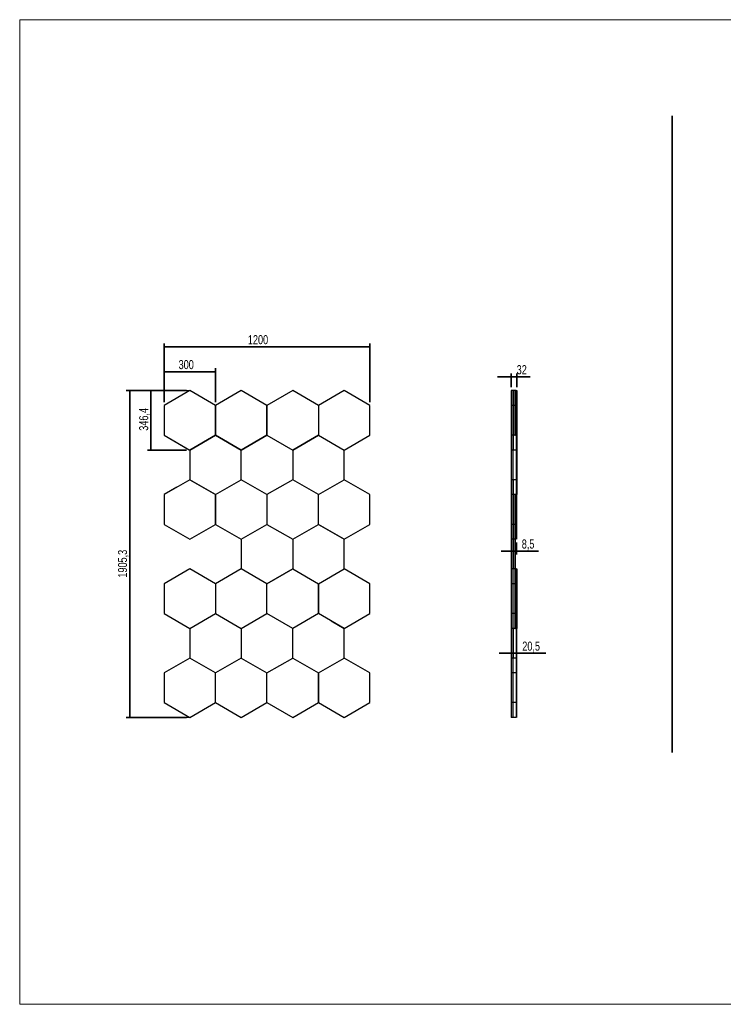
# Model space of a CAD drawing. Header units: millimetres. Extents: x 5 to 415, y 5 to 292.
# Tile 1 of 3: x 5 to 210, y 5 to 292. Entities that reach past the tile are written whole.
import ezdxf

# ---------------------------------------------------------------- set-up
doc = ezdxf.new("R2010")
doc.units = ezdxf.units.MM
doc.layers.add('CONTORNI', color=7, linetype='Continuous', lineweight=35)
doc.layers.add('TABELLA', color=7, linetype='Continuous')
doc.styles.add('SLDTEXTSTYLE0', font='TXT', dxfattribs={"width": 0.75})
doc.dimstyles.new('SLDDIMSTYLE0', dxfattribs={"dimtxt": 2.645833, "dimasz": 2, "dimexe": 0, "dimexo": 0.0625, "dimgap": 0.661458, "dimtad": 1, "dimdec": 1, "dimlfac": 20, "dimrnd": 1e-09, "dimzin": 12, "dimdsep": 46, "dimtxsty": 'SLDTEXTSTYLE0', "dimsah": 1, "dimcen": 0.09, "dimadec": 0, "dimazin": 3, "dimtfac": 1, "dimtdec": 1, "dimtofl": 0, "dimtmove": 0, "dimatfit": 3, "dimfxl": 0, "dimfrac": 2, "dimtolj": 1, "dimtzin": 12, "dimarcsym": 0})
doc.dimstyles.new('SLDDIMSTYLE1', dxfattribs={"dimtxt": 2.645833, "dimasz": 2, "dimexe": 0, "dimexo": 0.0625, "dimgap": 0.661458, "dimtad": 1, "dimdec": 1, "dimlfac": 20, "dimrnd": 1e-09, "dimzin": 12, "dimdsep": 46, "dimtxsty": 'SLDTEXTSTYLE0', "dimsah": 1, "dimcen": 0.09, "dimadec": 0, "dimazin": 3, "dimtfac": 1, "dimtdec": 1, "dimtmove": 0, "dimatfit": 0, "dimfxl": 0, "dimfrac": 2, "dimtolj": 1, "dimtzin": 12, "dimarcsym": 0})

# ---------------------------------------------------------------- blocks, each defined once
blk = doc.blocks.new('_D')
at = {"layer": 'CONTORNI', "color": 7}
for p, q in [((53.55, 183.87), (36.05, 183.87)), ((37.05, 183.87), (37.05, 88.61)), ((53.55, 88.61), (36.05, 88.61))]:
    blk.add_line(p, q, dxfattribs=at)
for points in [[(37.05, 183.87), (36.8, 181.87), (37.3, 181.87)], [(37.05, 88.61), (37.3, 90.61), (36.8, 90.61)]]:
    blk.add_solid(points, dxfattribs=at)
at = {"layer": 'CONTORNI', "color": 7, "insert": (33.63, 129.37), "char_height": 2.646, "attachment_point": 1, "rotation": 90, "style": 'SLDTEXTSTYLE0'}
blk.add_mtext('1905,3', dxfattribs=at)
blk = doc.blocks.new('_D_1')
at = {"layer": 'CONTORNI', "color": 7}
for p, q in [((53.55, 183.87), (42.21, 183.87)), ((43.21, 183.87), (43.21, 166.55)), ((53.55, 166.55), (42.21, 166.55))]:
    blk.add_line(p, q, dxfattribs=at)
for points in [[(43.21, 183.87), (42.96, 181.87), (43.46, 181.87)], [(43.21, 166.55), (43.46, 168.55), (42.96, 168.55)]]:
    blk.add_solid(points, dxfattribs=at)
at = {"layer": 'CONTORNI', "color": 7, "insert": (39.8, 172.18), "char_height": 2.646, "attachment_point": 1, "rotation": 90, "style": 'SLDTEXTSTYLE0'}
blk.add_mtext('346,4', dxfattribs=at)
blk = doc.blocks.new('_D_2')
at = {"layer": 'CONTORNI', "color": 7}
for p, q in [((47.05, 180.54), (47.05, 197.65)), ((47.05, 196.65), (107.05, 196.64)), ((107.05, 180.54), (107.05, 197.64))]:
    blk.add_line(p, q, dxfattribs=at)
for points in [[(47.05, 196.65), (49.05, 196.4), (49.05, 196.9)], [(107.05, 196.64), (105.05, 196.89), (105.05, 196.39)]]:
    blk.add_solid(points, dxfattribs=at)
at = {"layer": 'CONTORNI', "color": 7, "insert": (71.48, 200.06), "char_height": 2.646, "attachment_point": 1, "rotation": 359.9959, "style": 'SLDTEXTSTYLE0'}
blk.add_mtext('1200', dxfattribs=at)
blk = doc.blocks.new('_D_3')
at = {"layer": 'CONTORNI', "color": 7}
for p, q in [((47.05, 180.54), (47.05, 190.38)), ((62.05, 180.54), (62.05, 190.38)), ((47.05, 189.38), (62.05, 189.38))]:
    blk.add_line(p, q, dxfattribs=at)
for points in [[(47.05, 189.38), (49.05, 189.13), (49.05, 189.63)], [(62.05, 189.38), (60.05, 189.63), (60.05, 189.13)]]:
    blk.add_solid(points, dxfattribs=at)
at = {"layer": 'CONTORNI', "color": 7, "insert": (51.3, 192.79), "char_height": 2.646, "attachment_point": 1, "rotation": 359.9959, "style": 'SLDTEXTSTYLE0'}
blk.add_mtext('300', dxfattribs=at)
blk = doc.blocks.new('_D_4')
at = {"layer": 'CONTORNI', "color": 7}
for p, q in [((148.22, 187.89), (144.22, 187.89)), ((148.22, 184.87), (148.22, 188.89)), ((148.22, 187.89), (149.82, 187.89)), ((149.82, 184.87), (149.82, 188.89)), ((149.82, 187.89), (153.71, 187.89))]:
    blk.add_line(p, q, dxfattribs=at)
for points in [[(148.22, 187.89), (146.22, 188.14), (146.22, 187.64)], [(149.82, 187.89), (151.82, 187.64), (151.82, 188.14)]]:
    blk.add_solid(points, dxfattribs=at)
at = {"layer": 'CONTORNI', "color": 7, "insert": (149.8, 191.3), "char_height": 2.646, "attachment_point": 1, "style": 'SLDTEXTSTYLE0'}
blk.add_mtext('32', dxfattribs=at)
blk = doc.blocks.new('_D_5')
at = {"layer": 'CONTORNI'}
for p, q in [((149.32, 139.57), (149.32, 136.08)), ((149.75, 139.57), (149.75, 136.08)), ((149.32, 137.08), (145.32, 137.08)), ((149.75, 137.08), (149.32, 137.08)), ((149.75, 137.08), (156.16, 137.08))]:
    blk.add_line(p, q, dxfattribs=at)
for points in [[(149.32, 137.08), (147.32, 137.33), (147.32, 136.83)], [(149.75, 137.08), (151.75, 136.83), (151.75, 137.33)]]:
    blk.add_solid(points, dxfattribs=at)
at = {"layer": 'CONTORNI', "insert": (151.28, 140.49), "char_height": 2.646, "attachment_point": 1, "style": 'SLDTEXTSTYLE0'}
blk.add_mtext('8,5', dxfattribs=at)
blk = doc.blocks.new('_D_6')
at = {"layer": 'CONTORNI'}
for p, q in [((148.72, 107.31), (144.72, 107.31)), ((149.75, 107.31), (148.72, 107.31)), ((149.75, 107.31), (158.27, 107.31))]:
    blk.add_line(p, q, dxfattribs=at)
for points in [[(148.72, 107.31), (146.72, 107.56), (146.72, 107.06)], [(149.75, 107.31), (151.75, 107.06), (151.75, 107.56)]]:
    blk.add_solid(points, dxfattribs=at)
at = {"layer": 'CONTORNI', "insert": (151.43, 110.72), "char_height": 2.646, "attachment_point": 1, "style": 'SLDTEXTSTYLE0'}
blk.add_mtext('20,5', dxfattribs=at)

msp = doc.modelspace()

# ---------------------------------------------------------------- linework, layer by layer
at = {"color": 7, "linetype": 'Continuous', "lineweight": 25}
for p, q in [((54.5468, 183.8692), (47.0465, 179.5396)), ((62.0465, 179.5385), (54.5468, 183.8692)), ((69.5468, 183.8692), (62.0468, 179.5391)), ((77.0468, 179.5391), (69.5468, 183.8692)), ((84.5468, 183.8692), (77.0468, 179.5391)), ((84.5468, 183.8685), (77.0468, 179.5384)), ((92.0468, 179.5391), (84.5468, 183.8692)), ((92.0468, 179.5384), (84.5468, 183.8685)), ((99.5468, 183.8692), (92.0468, 179.5391)), ((99.5468, 183.8685), (92.0468, 179.5384)), ((107.0468, 179.5391), (99.5468, 183.8692)), ((107.0468, 179.5384), (99.5468, 183.8685)), ((148.7236, 183.8692), (148.2236, 183.8692)), ((148.2236, 183.8692), (148.2236, 179.5391)), ((148.7736, 183.8692), (148.7236, 183.8692)), ((148.7236, 183.8692), (148.7236, 179.5391)), ((148.7736, 183.8692), (148.8236, 183.8692)), ((148.7736, 183.8692), (148.7736, 179.5396)), ((149.2236, 183.8692), (148.8236, 183.8692)), ((148.8236, 183.8692), (148.8236, 179.5396)), ((149.2236, 183.8692), (149.2236, 179.5391)), ((149.2736, 183.8685), (149.2236, 183.8685)), ((149.2736, 183.8692), (149.2736, 179.5391)), ((149.2736, 183.8692), (149.3236, 183.8692)), ((149.3236, 183.8692), (149.3236, 179.5391)), ((149.6736, 183.8685), (149.3236, 183.8685)), ((149.6736, 183.8685), (149.6736, 179.5384)), ((149.7736, 183.8685), (149.7736, 179.5384)), ((149.7736, 183.8685), (149.8236, 183.8685)), ((149.8236, 183.8685), (149.8236, 179.5384)), ((47.0465, 179.5396), (47.0459, 170.8794)), ((62.0459, 170.8783), (62.0465, 179.5385)), ((62.0468, 179.5384), (62.0465, 179.5385)), ((62.0468, 179.5391), (62.0468, 170.8788)), ((77.0468, 170.8788), (77.0468, 179.5391)), ((77.0468, 179.5384), (77.0468, 170.8781)), ((92.0468, 179.5384), (92.0468, 170.8781)), ((107.0468, 179.5384), (107.0468, 179.5391)), ((107.0468, 170.8781), (107.0468, 179.5384)), ((148.7236, 179.5391), (148.2236, 179.5391)), ((148.2236, 179.5391), (148.2236, 170.8788)), ((148.7736, 179.5391), (148.7236, 179.5391)), ((148.7236, 179.5391), (148.7236, 170.8788)), ((148.7736, 179.5396), (148.8236, 179.5396)), ((148.7736, 179.5396), (148.7736, 170.8794)), ((148.8236, 179.5396), (148.8236, 170.8794)), ((149.2236, 179.5391), (148.8236, 179.5391)), ((149.2236, 179.5391), (149.2236, 170.8788)), ((149.2736, 179.5384), (149.2236, 179.5384)), ((149.2736, 179.5391), (149.3236, 179.5391)), ((149.2736, 179.5391), (149.2736, 170.8788)), ((149.3236, 179.5391), (149.3236, 170.8788)), ((149.6736, 179.5384), (149.3236, 179.5384)), ((149.6736, 179.5384), (149.6736, 170.8781)), ((149.7736, 179.5384), (149.8236, 179.5384)), ((149.7736, 179.5384), (149.7736, 170.8781)), ((149.8236, 179.5384), (149.8236, 170.8781)), ((47.0459, 170.8794), (54.5456, 166.5487)), ((47.0468, 170.8788), (54.3558, 166.6583)), ((47.0468, 170.8788), (47.0468, 170.8788)), ((54.5456, 166.5487), (62.0459, 170.8783)), ((62.0468, 170.8781), (54.5468, 166.548)), ((62.0468, 170.8788), (69.5468, 166.5487)), ((69.5468, 166.548), (62.0468, 170.8781)), ((69.5468, 166.5487), (77.0468, 170.8788)), ((77.0468, 170.8781), (69.5468, 166.548)), ((77.0468, 170.8781), (84.5468, 166.548)), ((84.5468, 166.548), (92.0468, 170.8781)), ((92.0468, 170.8781), (84.5468, 166.548)), ((92.0468, 170.8781), (99.5468, 166.548)), ((99.5468, 166.548), (107.0468, 170.8781)), ((148.7236, 170.8788), (148.2236, 170.8788)), ((148.2236, 170.8788), (148.2236, 166.548)), ((148.7736, 170.8788), (148.7236, 170.8788)), ((148.7236, 170.8788), (148.7236, 166.548)), ((148.7736, 170.8781), (148.7236, 170.8781)), ((148.7736, 170.8794), (148.8236, 170.8794)), ((148.7736, 170.8794), (148.7736, 166.5487)), ((148.8236, 170.8794), (148.8236, 166.5487)), ((149.2236, 170.8788), (148.8236, 170.8788)), ((149.6736, 170.8781), (148.8236, 170.8781)), ((149.2236, 170.8788), (149.2236, 170.8781)), ((149.2736, 170.8788), (149.3236, 170.8788)), ((149.2736, 170.8788), (149.2736, 170.8781)), ((149.3236, 170.8788), (149.3236, 170.8781)), ((149.6736, 170.8781), (149.6736, 166.548)), ((149.7736, 170.8781), (149.8236, 170.8781)), ((149.7736, 170.8781), (149.7736, 166.548)), ((149.8236, 170.8781), (149.8236, 166.548)), ((54.5456, 166.5487), (54.5468, 166.548)), ((54.5468, 166.548), (54.5468, 157.8877)), ((69.5468, 157.8877), (69.5468, 166.548)), ((84.5468, 166.548), (84.5468, 157.8877)), ((99.5468, 157.8877), (99.5468, 166.548)), ((148.7236, 166.548), (148.2236, 166.548)), ((148.2236, 166.548), (148.2236, 157.8877)), ((149.6736, 166.548), (148.7236, 166.548)), ((148.7236, 166.548), (148.7236, 157.8877)), ((148.7236, 166.548), (148.7236, 157.8877)), ((148.7736, 166.5487), (148.8236, 166.5487)), ((149.6736, 166.548), (149.6736, 157.8877)), ((149.7736, 166.548), (149.8236, 166.548)), ((149.7736, 166.548), (149.7736, 157.8877)), ((149.8236, 166.548), (149.8236, 157.8877)), ((54.546, 157.8877), (47.0462, 153.5572)), ((62.0462, 153.558), (54.546, 157.8877)), ((54.5468, 157.8877), (54.5464, 157.8875)), ((54.5468, 157.8877), (62.0468, 153.5576)), ((62.0468, 153.5576), (69.5468, 157.8877)), ((77.0468, 153.5576), (69.5468, 157.8877)), ((84.5468, 157.8877), (77.0468, 153.5576)), ((92.0468, 153.5576), (84.5468, 157.8877)), ((92.0468, 153.5576), (99.5468, 157.8877)), ((107.0468, 153.5581), (99.5468, 157.8882)), ((148.7236, 157.8877), (148.2236, 157.8877)), ((148.2236, 157.8877), (148.2236, 153.5581)), ((148.7736, 157.8877), (148.7236, 157.8877)), ((148.7236, 157.8877), (148.7236, 153.5581)), ((148.7736, 157.8877), (148.7736, 153.5572)), ((148.7736, 157.8877), (148.8236, 157.8877)), ((149.6736, 157.8877), (148.8236, 157.8877)), ((148.8236, 157.8877), (148.8236, 153.5572)), ((149.6736, 157.8877), (149.6736, 153.5576)), ((149.6986, 157.8877), (149.6986, 153.5576)), ((149.6986, 157.8877), (149.7486, 157.8877)), ((149.7486, 157.8877), (149.7486, 153.5576)), ((149.7736, 157.8877), (149.8236, 157.8877)), ((149.7736, 157.8877), (149.7736, 153.5576)), ((149.8236, 157.8877), (149.8236, 153.5576)), ((50.7898, 155.7189), (47.0468, 153.5581)), ((47.0462, 153.5572), (47.0466, 144.897)), ((47.0468, 153.5581), (47.0468, 153.5576)), ((62.0466, 144.8977), (62.0462, 153.558)), ((62.0468, 153.5576), (62.0468, 144.8973)), ((77.0468, 153.5576), (77.0468, 144.8973)), ((92.0468, 144.8973), (92.0468, 153.5576)), ((107.0468, 144.8978), (107.0468, 153.5581)), ((148.7236, 153.5581), (148.2236, 153.5581)), ((148.2236, 153.5581), (148.2236, 144.8973)), ((148.7236, 153.5581), (148.7236, 144.8973)), ((148.7736, 153.5576), (148.7236, 153.5576)), ((148.7736, 153.5576), (148.7236, 153.5576)), ((148.7736, 153.5572), (148.8236, 153.5572)), ((148.7736, 153.5572), (148.7736, 144.897)), ((149.6736, 153.5576), (148.8236, 153.5576)), ((149.2236, 153.5576), (148.8236, 153.5576)), ((148.8236, 153.5572), (148.8236, 144.897)), ((149.2236, 153.5576), (149.2236, 144.8973)), ((149.2736, 153.5576), (149.3236, 153.5576)), ((149.2736, 153.5576), (149.2736, 144.8973)), ((149.3236, 153.5576), (149.3236, 144.8973)), ((149.6736, 153.5576), (149.6736, 144.8973)), ((149.6986, 153.5576), (149.6986, 144.8973)), ((149.6986, 153.5576), (149.7486, 153.5576)), ((149.7486, 153.5576), (149.7486, 144.8973)), ((149.7736, 153.5576), (149.8236, 153.5576)), ((47.0466, 144.897), (54.5468, 140.5672)), ((54.5468, 140.5672), (62.0466, 144.8977)), ((62.0466, 144.8977), (62.0468, 144.8978)), ((62.0468, 144.8973), (69.5468, 140.5672)), ((69.5468, 140.5672), (77.0468, 144.8973)), ((77.0468, 144.8973), (84.5468, 140.5672)), ((84.5468, 140.5672), (92.0468, 144.8973)), ((92.0468, 144.8978), (99.5468, 140.5677)), ((99.5468, 140.5672), (92.0468, 144.8973)), ((99.5468, 140.5672), (107.0468, 144.8978)), ((99.5468, 140.5677), (107.0468, 144.8978)), ((148.7236, 144.8973), (148.2236, 144.8973)), ((148.2236, 144.8973), (148.2236, 140.5672)), ((148.7736, 144.8973), (148.7236, 144.8973)), ((148.7236, 144.8973), (148.7236, 140.5672)), ((148.7736, 144.897), (148.8236, 144.897)), ((148.7736, 144.897), (148.7736, 140.5672)), ((149.2236, 144.8973), (148.8236, 144.8973)), ((148.8236, 144.897), (148.8236, 140.5672)), ((149.2736, 144.8973), (149.2236, 144.8973)), ((149.2236, 144.8973), (149.2236, 140.5672)), ((149.2736, 144.8973), (149.2736, 140.5672)), ((149.2736, 144.8973), (149.3236, 144.8973)), ((149.6736, 144.8973), (149.3236, 144.8973)), ((149.3236, 144.8973), (149.3236, 140.5672)), ((149.6736, 144.8973), (149.6736, 140.5672)), ((149.6986, 144.8973), (149.7486, 144.8973)), ((149.6986, 144.8973), (149.6986, 140.5672)), ((149.7486, 144.8973), (149.7486, 140.5672)), ((69.5468, 140.5672), (69.5468, 131.907)), ((84.5468, 140.5672), (84.5468, 131.907)), ((99.5468, 131.907), (99.5468, 140.5672)), ((148.7236, 140.5672), (148.2236, 140.5672)), ((148.2236, 140.5672), (148.2236, 131.9072)), ((148.7736, 140.5672), (148.7236, 140.5672)), ((148.7236, 140.5672), (148.7236, 131.9072)), ((148.7736, 140.5672), (148.7736, 131.907)), ((148.7736, 140.5672), (148.8236, 140.5672)), ((149.2236, 140.5672), (148.8236, 140.5672)), ((148.8236, 140.5672), (148.8236, 131.907)), ((149.2736, 140.5672), (149.2236, 140.5672)), ((149.2236, 140.5672), (149.2236, 131.907)), ((149.2736, 140.5672), (149.3236, 140.5672)), ((149.2736, 140.5672), (149.2736, 131.907)), ((149.6736, 140.5672), (149.3236, 140.5672)), ((149.3236, 140.5672), (149.3236, 131.907)), ((149.6986, 140.5672), (149.7486, 140.5672)), ((54.5468, 131.9072), (47.0468, 127.5771)), ((54.5468, 131.907), (47.0468, 127.5768)), ((62.0468, 127.5768), (54.5468, 131.9072)), ((62.0468, 127.5768), (54.5468, 131.907)), ((69.5468, 131.9072), (62.0468, 127.5768)), ((69.5468, 131.907), (62.0468, 127.5768)), ((77.0468, 127.5768), (69.5468, 131.907)), ((77.0468, 127.5768), (84.5468, 131.907)), ((84.5468, 131.907), (77.0468, 127.5768)), ((84.5468, 131.907), (92.0468, 127.5768)), ((92.0468, 127.5768), (99.5468, 131.907)), ((107.0466, 127.5771), (99.5467, 131.9069)), ((107.0468, 127.5771), (99.5468, 131.9074)), ((148.7236, 131.9072), (148.2236, 131.9072)), ((148.2236, 131.9072), (148.2236, 127.5771)), ((148.7236, 131.9072), (148.7236, 127.5771)), ((149.2236, 131.907), (148.7236, 131.907)), ((149.2736, 131.907), (149.2236, 131.907)), ((149.2236, 131.907), (149.2236, 127.5768)), ((149.2736, 131.907), (149.3236, 131.907)), ((149.2736, 131.907), (149.2736, 127.5768)), ((149.6736, 131.907), (149.3236, 131.907)), ((149.3236, 131.907), (149.3236, 127.5768)), ((149.6736, 131.907), (149.6736, 127.5768)), ((149.6986, 131.907), (149.7986, 131.907)), ((149.6986, 131.907), (149.6986, 127.5768)), ((149.7986, 131.907), (149.7986, 127.5768)), ((47.0468, 127.5771), (47.0468, 127.5768)), ((47.0468, 127.5768), (47.0468, 118.9166)), ((62.0468, 127.5768), (62.0468, 118.9166)), ((77.0468, 118.9166), (77.0468, 127.5768)), ((92.0468, 127.5768), (92.0466, 127.5767)), ((92.0466, 127.5767), (92.0468, 118.9166)), ((92.0468, 118.9166), (92.0468, 127.5768)), ((107.0468, 118.9168), (107.0466, 127.5771)), ((107.0468, 118.9168), (107.0468, 127.5771)), ((148.7236, 127.5771), (148.2236, 127.5771)), ((148.2236, 127.5771), (148.2236, 118.9168)), ((148.7236, 127.5771), (148.7236, 118.9168)), ((149.2236, 127.5768), (148.7236, 127.5768)), ((148.7236, 127.5768), (148.7236, 118.9166)), ((149.2736, 127.5768), (149.2236, 127.5768)), ((149.2236, 127.5768), (149.2236, 118.9166)), ((149.2736, 127.5768), (149.3236, 127.5768)), ((149.2736, 127.5768), (149.2736, 118.9166)), ((149.6736, 127.5768), (149.3236, 127.5768)), ((149.3236, 127.5768), (149.3236, 118.9166)), ((149.6736, 127.5768), (149.6736, 118.9166)), ((149.6986, 127.5768), (149.7986, 127.5768)), ((149.6986, 127.5768), (149.6986, 118.9166)), ((149.7986, 127.5768), (149.7986, 118.9166)), ((47.0468, 118.9166), (54.5468, 114.5865)), ((54.5468, 114.5865), (62.0468, 118.9166)), ((62.0468, 118.9166), (69.5468, 114.5865)), ((69.5468, 114.5865), (77.0468, 118.9166)), ((84.5468, 114.5865), (77.0468, 118.9166)), ((92.0468, 118.9166), (84.5468, 114.5865)), ((99.5468, 114.5865), (92.0468, 118.9166)), ((99.5469, 114.5865), (107.0468, 118.9168)), ((148.7236, 118.9168), (148.2236, 118.9168)), ((148.2236, 118.9168), (148.2236, 114.5865)), ((149.2236, 118.9166), (148.7236, 118.9166)), ((148.7236, 118.9166), (148.7236, 114.5865)), ((149.2736, 118.9166), (149.2236, 118.9166)), ((149.2236, 118.9166), (149.2236, 114.5865)), ((149.2736, 118.9166), (149.3236, 118.9166)), ((149.2736, 118.9166), (149.2736, 114.5865)), ((149.6736, 118.9166), (149.3236, 118.9166)), ((149.3236, 118.9166), (149.3236, 114.5865)), ((149.6736, 118.9166), (149.6736, 114.5865)), ((149.6986, 118.9166), (149.6986, 114.5865)), ((149.6986, 118.9166), (149.7986, 118.9166)), ((149.7986, 118.9166), (149.7986, 114.5865)), ((95.7967, 116.7516), (99.5469, 114.5865)), ((54.5468, 114.5865), (54.5468, 105.9262)), ((69.5468, 114.5865), (69.5468, 105.9262)), ((84.5468, 105.9262), (84.5468, 114.5865)), ((99.5468, 114.5865), (99.5469, 114.5865)), ((99.5468, 105.9262), (99.5468, 114.5865)), ((148.7236, 114.5865), (148.2236, 114.5865)), ((148.2236, 114.5865), (148.2236, 105.9262)), ((149.2236, 114.5865), (148.7236, 114.5865)), ((148.7236, 114.5865), (148.7236, 105.9262)), ((148.7736, 114.5865), (148.8236, 114.5865)), ((148.7736, 114.5865), (148.7736, 105.9262)), ((148.8236, 114.5865), (148.8236, 105.9262)), ((149.2736, 114.5865), (149.2236, 114.5865)), ((149.2736, 114.5865), (149.2236, 114.5865)), ((149.2736, 114.5865), (149.3236, 114.5865)), ((149.6736, 114.5865), (149.3236, 114.5865)), ((149.6736, 114.5865), (149.3236, 114.5865)), ((149.6736, 114.5865), (149.6736, 105.9262)), ((149.6986, 114.5865), (149.7986, 114.5865)), ((149.6986, 114.5865), (149.6986, 105.9262)), ((149.6986, 114.5865), (149.7486, 114.5865)), ((149.7486, 114.5865), (149.7486, 105.9262)), ((54.5468, 105.9262), (47.0468, 101.5961)), ((62.0468, 101.5961), (54.5468, 105.9262)), ((69.5468, 105.9262), (62.0468, 101.5961)), ((69.5468, 105.9262), (77.0468, 101.5961)), ((77.0468, 101.5961), (84.5468, 105.9262)), ((84.5468, 105.9262), (92.0468, 101.5961)), ((92.0468, 101.5961), (99.5468, 105.9262)), ((107.0468, 101.5961), (99.5468, 105.9262)), ((148.7236, 105.9262), (148.2236, 105.9262)), ((148.2236, 105.9262), (148.2236, 101.5961)), ((149.6736, 105.9262), (148.7236, 105.9262)), ((148.7236, 105.9262), (148.7236, 101.5961)), ((148.7236, 105.9262), (148.7236, 101.5961)), ((148.7736, 105.9262), (148.8236, 105.9262)), ((149.6736, 105.9262), (149.6736, 101.5961)), ((149.6986, 105.9262), (149.6986, 101.5961)), ((149.6986, 105.9262), (149.7486, 105.9262)), ((149.7486, 105.9262), (149.7486, 101.5961)), ((47.0468, 101.5961), (47.0468, 92.9358)), ((62.0468, 92.9358), (62.0468, 101.5961)), ((77.0468, 92.9358), (77.0468, 101.5961)), ((92.0468, 92.9358), (92.0468, 101.5961)), ((92.0468, 101.5961), (92.0468, 92.9358)), ((107.0468, 92.9358), (107.0468, 101.5961)), ((148.7236, 101.5961), (148.2236, 101.5961)), ((148.2236, 101.5961), (148.2236, 92.9358)), ((149.6736, 101.5961), (148.7236, 101.5961)), ((148.7236, 101.5961), (148.7236, 92.9358)), ((148.7236, 101.5961), (148.7236, 92.9358)), ((149.6736, 101.5961), (149.6736, 92.9358)), ((149.6986, 101.5961), (149.7486, 101.5961)), ((149.6986, 101.5961), (149.6986, 92.9358)), ((149.7486, 101.5961), (149.7486, 92.9358)), ((47.0468, 92.9358), (54.5468, 88.6057)), ((54.5468, 88.6057), (62.0468, 92.9358)), ((62.0468, 92.9358), (69.5468, 88.6057)), ((69.5468, 88.6057), (77.0468, 92.9358)), ((77.0468, 92.9358), (84.5468, 88.6057)), ((84.5468, 88.6057), (92.0468, 92.9358)), ((92.0468, 92.9358), (99.5468, 88.6057)), ((99.5468, 88.6057), (107.0468, 92.9358)), ((148.7236, 92.9358), (148.2236, 92.9358)), ((148.2236, 92.9358), (148.2236, 88.6057)), ((149.6736, 92.9358), (148.7236, 92.9358)), ((148.7236, 92.9358), (148.7236, 88.6057)), ((148.7236, 92.9358), (148.7236, 88.6057)), ((149.6736, 92.9358), (149.6736, 88.6057)), ((149.6986, 92.9358), (149.6986, 88.6057)), ((149.6986, 92.9358), (149.7486, 92.9358)), ((149.7486, 92.9358), (149.7486, 88.6057)), ((148.7236, 88.6057), (148.2236, 88.6057)), ((149.6736, 88.6057), (148.7236, 88.6057)), ((149.6986, 88.6057), (149.7486, 88.6057))]:
    msp.add_line(p, q, dxfattribs=at)
at = {"layer": 'CONTORNI'}
msp.add_line((195.1281, 263.9311), (195.1281, 78.3889), dxfattribs=at)
at = {"layer": 'CONTORNI', "color": 7, "lineweight": 18}
for p, q in [((54.5468, 183.8692), (53.6703, 183.8692)), ((54.5468, 88.6057), (52.4041, 88.6057))]:
    msp.add_line(p, q, dxfattribs=at)
at = {"layer": 'TABELLA', "color": 5, "linetype": 'Continuous', "lineweight": 18}
for p, q in [((414.9804, 292), (5, 292)), ((5, 292), (5, 5)), ((5, 5), (415, 5))]:
    msp.add_line(p, q, dxfattribs=at)

# ---------------------------------------------------------------- dimensions: what is measured, and where the dimension line sits
at = {"layer": 'CONTORNI', "color": 7}
for base, p1, p2, angle, picture, middle in [((107.048, 196.6434), (47.0465, 179.5396), (107.0468, 179.5384), 359.995911, '_D_2', (75.3875, 196.6456)), ((62.0475, 189.378), (47.0465, 179.5396), (62.0468, 179.5391), 359.995911, '_D_3', (54.2282, 189.3786)), ((37.0456, 88.6057), (54.5468, 183.8692), (54.5468, 88.6057), 90, '_D', (37.0456, 134.7471)), ((43.2119, 166.548), (54.5468, 183.8692), (54.5468, 166.548), 90, '_D_1', (43.2119, 176.5734))]:
    dim = msp.add_linear_dim(base=base, p1=p1, p2=p2, angle=angle, dimstyle='SLDDIMSTYLE0', dxfattribs=at)
    dim.commit()
    dim.dimension.update_dxf_attribs({"geometry": picture, "text_midpoint": middle, "dimtype": 160})
dim = msp.add_linear_dim(base=(149.8236, 187.886), p1=(148.2236, 183.8692), p2=(149.8236, 183.8685), dimstyle='SLDDIMSTYLE1', dxfattribs=at)
dim.commit()
dim.dimension.update_dxf_attribs({"geometry": '_D_4', "text_midpoint": (151.7555, 187.886), "dimtype": 160})
at = {"layer": 'CONTORNI'}
for base, p1, p2, picture, middle in [((149.3236, 137.0777), (149.7486, 140.5672), (149.3236, 140.5672), '_D_5', (153.7186, 137.0777)), ((148.7236, 107.3115), (149.7486, 101.5961), (148.7236, 114.5865), '_D_6', (154.8495, 107.3115))]:
    dim = msp.add_linear_dim(base=base, p1=p1, p2=p2, dimstyle='SLDDIMSTYLE1', dxfattribs=at)
    dim.commit()
    dim.dimension.update_dxf_attribs({"geometry": picture, "text_midpoint": middle, "dimtype": 160})

doc.saveas('drawing.dxf')
